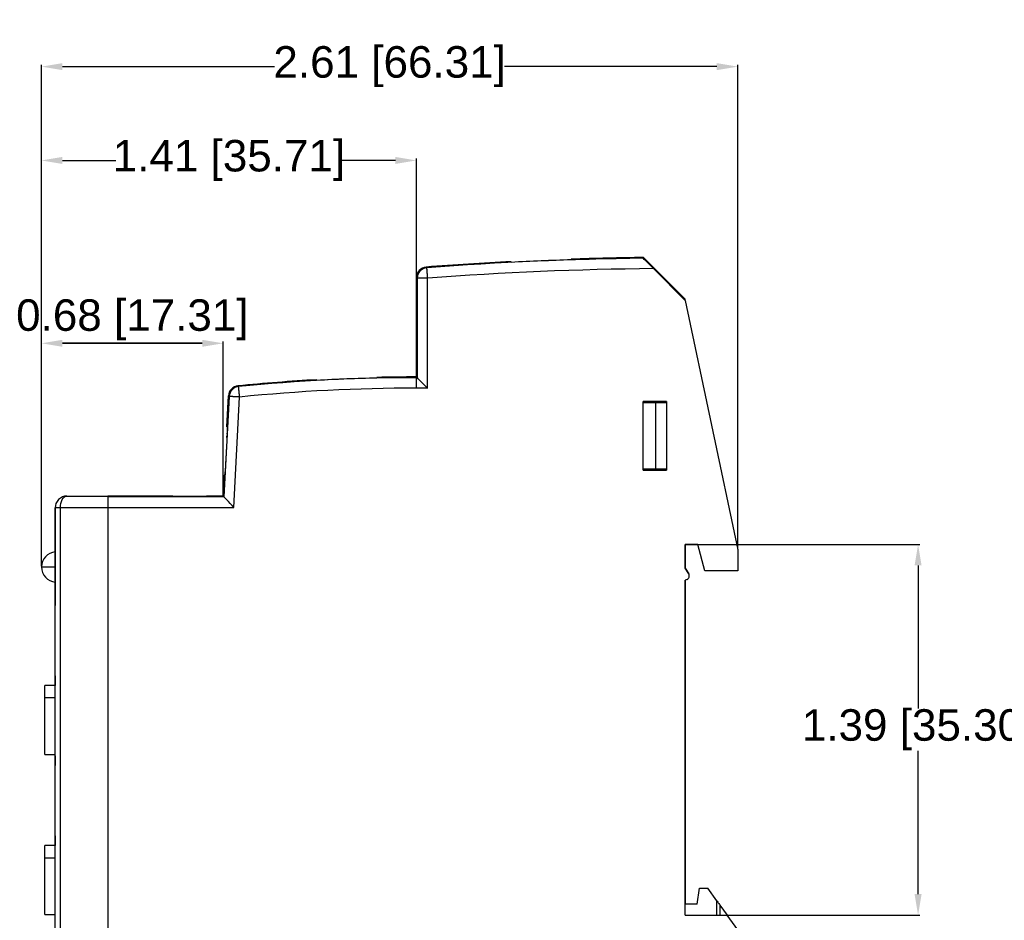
# Model space of a CAD drawing. Header units: millimetres. Extents: x 37 to 294, y 62 to 203.
# Tile 4 of 16: x 113 to 207, y 112 to 198. Entities that reach past the tile are written whole.
import ezdxf

# ---------------------------------------------------------------- set-up
doc = ezdxf.new("R2010")
doc.units = ezdxf.units.MM
doc.header["$MEASUREMENT"] = 0
doc.layers.get('0').update_dxf_attribs({"linetype": 'CONTINUOUS'})
doc.layers.get('Defpoints').update_dxf_attribs({"linetype": 'CONTINUOUS'})
doc.layers.add('View001', color=7, linetype='CONTINUOUS')
doc.styles.get("Standard").update_dxf_attribs({"font": 'arial.ttf'})
doc.dimstyles.get("Standard").update_dxf_attribs({"dimscale": 0, "dimtxt": 2.5, "dimasz": 2.5, "dimexe": 1.25, "dimexo": 0.625, "dimtad": 1, "dimdsep": 46, "dimtxsty": 'STANDARD', "dimcen": 2.5, "dimadec": 0, "dimazin": 0, "dimtfac": 1, "dimtmove": 0, "dimatfit": 3, "dimfxl": 1, "dimarcsym": 0})

# ---------------------------------------------------------------- blocks, each defined once
blk = doc.blocks.new('*D6')
at = {"color": 0, "linetype": 'ByBlock', "lineweight": -2}
for p, q in [((115.361, 146.112), (115.361, 193.884)), ((117.361, 193.704), (137.565, 193.704)), ((179.67, 193.704), (159.465, 193.704)), ((181.67, 147.761), (181.67, 193.884))]:
    blk.add_line(p, q, dxfattribs=at)
at = {"color": 0}
for points in [[(117.361, 194.037), (117.361, 193.371), (115.361, 193.704)], [(179.67, 193.371), (179.67, 194.037), (181.67, 193.704)]]:
    blk.add_solid(points, dxfattribs=at)
at = {"layer": 'Defpoints', "color": 0}
for p in [(181.67, 193.704), (181.67, 147.698), (115.361, 146.049)]:
    blk.add_point(p, dxfattribs=at)
at = {"color": 0, "linetype": 'ByBlock', "insert": (148.516, 193.704), "char_height": 3, "attachment_point": 5}
blk.add_mtext('\\A1;2.61 [66.31]', dxfattribs=at)
blk = doc.blocks.new('*D7')
at = {"color": 0, "linetype": 'ByBlock', "lineweight": -2}
for p, q in [((115.361, 146.112), (115.361, 167.533)), ((117.361, 167.353), (130.67, 167.353)), ((130.67, 167.353), (117.361, 167.353)), ((132.67, 152.861), (132.67, 167.533))]:
    blk.add_line(p, q, dxfattribs=at)
at = {"color": 0}
for points in [[(117.361, 167.687), (117.361, 167.02), (115.361, 167.353)], [(130.67, 167.02), (130.67, 167.687), (132.67, 167.353)]]:
    blk.add_solid(points, dxfattribs=at)
at = {"layer": 'Defpoints', "color": 0}
for p in [(132.67, 167.353), (132.67, 152.798), (115.361, 146.049)]:
    blk.add_point(p, dxfattribs=at)
at = {"color": 0, "linetype": 'ByBlock', "insert": (124.016, 169.59), "char_height": 3, "attachment_point": 5}
blk.add_mtext('\\A1;0.68 [17.31]', dxfattribs=at)
blk = doc.blocks.new('*D8')
at = {"color": 0, "linetype": 'ByBlock', "lineweight": -2}
for p, q in [((115.361, 146.112), (115.361, 184.951)), ((117.361, 184.771), (122.432, 184.771)), ((149.07, 184.771), (143.999, 184.771)), ((151.07, 164.211), (151.07, 184.951))]:
    blk.add_line(p, q, dxfattribs=at)
at = {"color": 0}
for points in [[(117.361, 185.104), (117.361, 184.438), (115.361, 184.771)], [(149.07, 184.438), (149.07, 185.104), (151.07, 184.771)]]:
    blk.add_solid(points, dxfattribs=at)
at = {"layer": 'Defpoints', "color": 0}
for p in [(151.07, 184.771), (151.07, 164.148), (115.361, 146.049)]:
    blk.add_point(p, dxfattribs=at)
at = {"color": 0, "linetype": 'ByBlock', "insert": (133.215, 184.771), "char_height": 3, "attachment_point": 5}
blk.add_mtext('\\A1;1.41 [35.71]', dxfattribs=at)
blk = doc.blocks.new('*D9')
at = {"color": 0, "linetype": 'ByBlock', "lineweight": -2}
for p, q in [((177.333, 148.198), (199.014, 148.198)), ((198.834, 146.198), (198.834, 132.56)), ((198.834, 114.898), (198.834, 128.536)), ((180.713, 112.898), (199.014, 112.898))]:
    blk.add_line(p, q, dxfattribs=at)
at = {"color": 0}
for points in [[(199.167, 146.198), (198.501, 146.198), (198.834, 148.198)], [(198.501, 114.898), (199.167, 114.898), (198.834, 112.898)]]:
    blk.add_solid(points, dxfattribs=at)
at = {"layer": 'Defpoints', "color": 0}
for p in [(177.27, 148.198), (180.65, 112.898), (198.834, 112.898)]:
    blk.add_point(p, dxfattribs=at)
at = {"color": 0, "linetype": 'ByBlock', "insert": (198.834, 130.548), "char_height": 3, "attachment_point": 5}
blk.add_mtext('\\A1;1.39 [35.30]', dxfattribs=at)

msp = doc.modelspace()

# ---------------------------------------------------------------- linework, layer by layer
at = {"layer": 'View001'}
for p, q in [((176.67, 171.548), (172.694, 175.524)), ((176.67, 171.548), (172.694, 175.524)), ((173.643, 174.467), (176.67, 171.44)), ((151.07, 173.622), (151.07, 170.543)), ((151.07, 173.622), (151.07, 170.543)), ((151.137, 173.56), (151.137, 164.081)), ((152.137, 163.077), (152.137, 173.56)), ((151.09, 171.043), (151.097, 173.043)), ((151.097, 173.043), (151.1, 173.043)), ((151.1, 173.043), (151.097, 173.043)), ((151.1, 172.812), (151.098, 172.812)), ((151.1, 173.043), (151.107, 171.043)), ((151.12, 172.812), (151.115, 172.812)), ((151.095, 171.659), (151.093, 171.043)), ((151.097, 172.443), (151.095, 171.889)), ((151.095, 171.889), (151.101, 171.889)), ((151.102, 171.659), (151.095, 171.659)), ((151.101, 171.889), (151.1, 172.415)), ((151.102, 172.415), (151.1, 172.415)), ((151.104, 171.889), (151.101, 171.889)), ((151.104, 171.043), (151.102, 171.659)), ((151.104, 171.659), (151.102, 171.659)), ((151.112, 172.454), (151.109, 172.479)), ((151.112, 172.479), (151.109, 172.479)), ((151.117, 171.791), (151.114, 171.791)), ((151.12, 172.489), (151.118, 172.489)), ((151.093, 171.043), (151.09, 171.043)), ((151.093, 171.043), (151.09, 171.043)), ((151.107, 171.043), (151.104, 171.043)), ((151.107, 171.043), (151.104, 171.043)), ((151.121, 171.221), (151.109, 171.221)), ((151.121, 171.043), (151.109, 171.043)), ((151.121, 171.043), (151.109, 171.043)), ((151.112, 171.3), (151.121, 171.3)), ((151.121, 171.3), (151.121, 171.043)), ((176.67, 171.44), (176.67, 171.548)), ((176.67, 171.44), (181.67, 147.698)), ((151.111, 170.543), (151.07, 170.543)), ((151.07, 165.92), (151.111, 165.92)), ((151.07, 165.92), (151.07, 164.148)), ((151.07, 165.92), (151.07, 164.148)), ((141.584, 163.815), (141.584, 163.883)), ((133.235, 162.291), (132.734, 152.731)), ((133.016, 159.41), (133.17, 162.353)), ((133.016, 159.41), (133.17, 162.353)), ((133.683, 151.731), (134.233, 162.239)), ((174.87, 161.813), (172.67, 161.813)), ((172.67, 155.263), (172.67, 161.813)), ((172.67, 161.813), (172.67, 161.713)), ((172.67, 161.713), (173.87, 161.713)), ((173.87, 161.713), (174.87, 161.713)), ((173.87, 155.363), (173.87, 161.713)), ((174.17, 161.713), (174.17, 161.813)), ((174.87, 161.813), (174.87, 155.263)), ((133.016, 159.41), (133.058, 159.41)), ((132.67, 152.798), (132.774, 154.787)), ((132.67, 152.798), (132.774, 154.787)), ((132.816, 154.787), (132.774, 154.787)), ((172.67, 155.363), (172.67, 155.263)), ((173.87, 155.363), (172.67, 155.363)), ((172.67, 155.263), (174.87, 155.263)), ((174.87, 155.363), (173.87, 155.363)), ((174.17, 155.263), (174.17, 155.363)), ((117.77, 152.798), (121.67, 152.798)), ((127.87, 152.798), (121.67, 152.798)), ((127.87, 152.798), (121.67, 152.798)), ((132.734, 152.731), (121.67, 152.731)), ((127.87, 152.772), (127.87, 152.798)), ((131.07, 152.772), (127.87, 152.772)), ((131.07, 152.772), (127.87, 152.772)), ((132.67, 152.798), (131.07, 152.798)), ((131.07, 152.798), (131.07, 152.772)), ((132.67, 152.798), (131.07, 152.798)), ((132.67, 152.798), (132.734, 152.731)), ((116.67, 151.698), (116.67, 147.728)), ((116.67, 109.398), (116.67, 151.698)), ((117.17, 109.398), (117.17, 151.698)), ((121.67, 151.698), (117.17, 151.698)), ((121.67, 151.731), (121.67, 109.366)), ((121.67, 151.731), (133.683, 151.731)), ((121.67, 151.698), (121.67, 109.398)), ((176.67, 145.948), (176.67, 148.198)), ((177.87, 148.198), (176.67, 148.198)), ((176.67, 148.198), (176.67, 145.948)), ((176.67, 148.198), (177.87, 148.198)), ((178.539, 145.698), (177.87, 148.198)), ((181.67, 147.698), (181.67, 145.698)), ((176.67, 145.948), (176.994, 145.386)), ((176.994, 145.386), (176.67, 145.948)), ((181.67, 145.698), (178.539, 145.698)), ((116.67, 144.528), (116.67, 142.391)), ((176.837, 144.863), (176.67, 144.798)), ((176.67, 112.898), (176.67, 144.798)), ((176.67, 144.798), (176.67, 113.934)), ((116.67, 135.698), (116.67, 134.774)), ((116.67, 134.774), (115.67, 134.774)), ((115.67, 133.572), (115.67, 134.774)), ((116.67, 133.572), (115.67, 133.572)), ((115.67, 128.178), (116.67, 128.178)), ((115.67, 128.178), (116.67, 128.178)), ((116.67, 128.078), (116.67, 127.152)), ((116.67, 120.458), (116.67, 119.533)), ((116.67, 119.533), (115.67, 119.533)), ((115.67, 118.313), (115.67, 119.533)), ((116.67, 118.313), (115.67, 118.313)), ((177.813, 113.934), (178.013, 115.444)), ((178.013, 115.444), (178.803, 115.444)), ((179.67, 114.252), (178.803, 115.444)), ((176.67, 112.898), (176.67, 113.934)), ((177.813, 113.934), (176.67, 113.934)), ((179.67, 112.898), (179.67, 114.252)), ((179.97, 113.839), (180.67, 112.876)), ((179.97, 113.839), (179.97, 112.898)), ((115.67, 112.938), (116.67, 112.938)), ((176.67, 112.898), (180.65, 112.898)), ((181.67, 111.495), (180.65, 112.898)), ((180.653, 112.898), (180.655, 112.898)), ((181.67, 111.501), (180.655, 112.898)), ((180.67, 112.876), (180.67, 112.871))]:
    msp.add_line(p, q, dxfattribs=at)
for centre, radius, start, end in [((176.67, -152.632), 328.112, 90.6991, 94.301), ((176.67, -152.632), 328.18, 90.6942, 91.8981), ((176.67, -152.632), 328.18, 90.6942, 91.8981), ((176.67, -152.632), 328.18, 92.8968, 94.312), ((176.67, -152.632), 328.18, 92.8968, 94.312), ((176.67, -152.632), 327.112, 90.5301, 94.301), ((176.67, -152.632), 328.117, 91.8985, 92.8973), ((151.07, -5.632), 169.712, 90, 95.7272), ((151.07, -5.632), 169.78, 90, 91.2724), ((151.07, -5.632), 169.78, 90, 91.2724), ((151.07, -5.632), 169.712, 89.9771, 90), ((151.07, -5.632), 169.78, 93.2026, 95.7469), ((151.07, -5.632), 169.78, 93.2026, 95.7469), ((151.07, -5.632), 169.717, 91.2729, 93.2038), ((151.07, -5.632), 169.717, 91.2729, 93.2038), ((151.07, -5.632), 168.712, 90, 95.7272), ((151.07, -5.632), 168.712, 89.6374, 90), ((116.811, 146.049), 1.45, 95.6137, 180), ((116.811, 146.049), 1.45, 180, -95.6137), ((176.67, 145.198), 0.375, -63.4721, 30)]:
    msp.add_arc(centre, radius, start, end, dxfattribs=at)
for centre, major_axis, ratio, start_param, end_param in [((152.137, 173.56), (0.68, 0.733), 0.999929, -5.46022, -3.96456), ((134.233, 162.239), (0.69, 0.724), 0.999934, -5.4216, -4.00318)]:
    msp.add_ellipse(centre, major_axis=major_axis, ratio=ratio, start_param=start_param, end_param=end_param, dxfattribs=at)
for points, degree in [([(165.799, 175.368), (165.799, 175.305)], 1), ([(172.694, 175.524), (172.666, 175.456)], 1), ([(152.062, 174.557), (151.994, 174.619)], 1), ([(160.084, 175.066), (160.084, 175.129)], 1), ([(151.07, 173.622), (151.137, 173.56)], 1), ([(151.098, 172.812), (151.098, 172.619), (151.097, 172.443)], 2), ([(151.1, 172.415), (151.098, 172.812)], 1), ([(151.109, 171.043), (151.109, 171.135), (151.109, 171.221)], 2), ([(151.125, 169.916), (151.126, 169.835)], 1), ([(151.127, 169.674), (151.128, 169.529)], 1), ([(151.128, 166.935), (151.127, 166.79)], 1), ([(151.126, 166.629), (151.125, 166.548)], 1), ([(147.299, 164.107), (147.299, 164.043)], 1), ([(151.137, 164.081), (151.07, 164.148)], 1), ([(134.134, 163.234), (134.069, 163.295)], 1), ([(141.584, 163.82), (141.584, 163.883)], 1), ([(133.17, 162.353), (133.235, 162.291)], 1), ([(133.022, 158.395), (133.028, 158.541)], 1), ([(133.035, 158.701), (133.039, 158.782)], 1), ([(132.842, 155.09), (132.842, 155.091)], 1), ([(117.77, 152.798), (117.769, 152.798)], 1), ([(115.67, 112.939), (115.67, 112.938)], 1)]:
    msp.add_open_spline(points, degree=degree, dxfattribs=at)
for points, degree, knots in [([(173.643, 174.467), (173.422, 174.688), (173.201, 174.91), (173.01, 175.103), (172.822, 175.292), (172.664, 175.454), (172.666, 175.456)], 3, [0, 0, 0, 0, 0.000933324, 0.000933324, 0.000933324, 0.00186665, 0.00186665, 0.00186665, 0.00186665]), ([(151.994, 174.619), (151.745, 174.602), (151.505, 174.486), (151.336, 174.303), (151.167, 174.12), (151.07, 173.874), (151.07, 173.622)], 3, [0, 0, 0, 0, 0.000743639, 0.000743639, 0.000743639, 0.00148728, 0.00148728, 0.00148728, 0.00148728]), ([(151.994, 174.619), (151.745, 174.602), (151.505, 174.486), (151.336, 174.303), (151.167, 174.12), (151.07, 173.874), (151.07, 173.622)], 3, [0, 0, 0, 0, 0.000743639, 0.000743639, 0.000743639, 0.00148728, 0.00148728, 0.00148728, 0.00148728]), ([(152.137, 173.56), (152.125, 173.728), (152.113, 173.887), (152.105, 173.991), (152.097, 174.087), (152.09, 174.181), (152.084, 174.262), (152.082, 174.299), (152.079, 174.336), (152.076, 174.368), (152.074, 174.401), (152.072, 174.428), (152.07, 174.455), (152.068, 174.477), (152.067, 174.499), (152.065, 174.514), (152.064, 174.53), (152.063, 174.54), (152.063, 174.55), (152.062, 174.553), (152.062, 174.557)], 2, [4.71239, 4.71239, 4.71239, 5.04712, 5.04712, 5.27027, 5.27027, 5.49342, 5.49342, 5.605, 5.605, 5.71658, 5.71658, 5.82815, 5.82815, 5.93973, 5.93973, 6.05131, 6.05131, 6.16288, 6.16288, 6.27446, 6.27446, 6.27446]), ([(152.137, 173.56), (151.969, 173.56), (151.809, 173.56), (151.704, 173.56), (151.608, 173.56), (151.514, 173.56), (151.433, 173.56), (151.396, 173.56), (151.358, 173.56), (151.326, 173.56), (151.293, 173.56), (151.266, 173.56), (151.239, 173.56), (151.217, 173.56), (151.196, 173.56), (151.18, 173.56), (151.164, 173.56), (151.154, 173.56), (151.144, 173.56), (151.141, 173.56), (151.137, 173.56)], 2, [1.5708, 1.5708, 1.5708, 1.90553, 1.90553, 2.12868, 2.12868, 2.35183, 2.35183, 2.46341, 2.46341, 2.57498, 2.57498, 2.68656, 2.68656, 2.79814, 2.79814, 2.90971, 2.90971, 3.02129, 3.02129, 3.13287, 3.13287, 3.13287]), ([(151.109, 172.479), (151.11, 172.635), (151.11, 172.795), (151.111, 172.899), (151.112, 173.006), (151.114, 173.044), (151.115, 173.043)], 3, [0, 0, 0, 0, 0.495777, 0.495777, 0.495777, 1, 1, 1, 1]), ([(151.115, 172.812), (151.114, 172.813), (151.113, 172.786), (151.113, 172.718), (151.112, 172.652), (151.112, 172.55), (151.112, 172.454)], 3, [0, 0, 0, 0, 0.504704, 0.504704, 0.504704, 1, 1, 1, 1]), ([(151.115, 173.043), (151.116, 173.045), (151.118, 173), (151.119, 172.885), (151.12, 172.785), (151.12, 172.638), (151.12, 172.491)], 3, [0, 0, 0, 0, 0.526587, 0.526587, 0.526587, 1, 1, 1, 1]), ([(151.118, 172.489), (151.118, 172.576), (151.118, 172.661), (151.117, 172.719), (151.117, 172.786), (151.116, 172.813), (151.115, 172.812)], 3, [0, 0, 0, 0, 0.474989, 0.474989, 0.474989, 1, 1, 1, 1]), ([(151.109, 171.221), (151.11, 171.392), (151.111, 171.529), (151.112, 171.674), (151.114, 171.791)], 2, [0, 0, 0, 0.480675, 0.480675, 1, 1, 1]), ([(151.116, 171.671), (151.115, 171.581), (151.114, 171.492), (151.113, 171.408), (151.112, 171.3)], 2, [0, 0, 0, 0.511484, 0.511484, 1, 1, 1]), ([(151.114, 171.791), (151.115, 171.928), (151.116, 172.08), (151.118, 172.245), (151.118, 172.489)], 2, [0, 0, 0, 0.474273, 0.474273, 1, 1, 1]), ([(151.12, 172.491), (151.12, 172.313), (151.12, 172.147), (151.119, 172.014), (151.118, 171.887), (151.117, 171.778), (151.116, 171.671)], 3, [0, 0, 0, 0, 0.51396, 0.51396, 0.51396, 1, 1, 1, 1]), ([(151.111, 165.92), (151.115, 165.921), (151.119, 166.012), (151.124, 166.383), (151.126, 166.568), (151.128, 166.822), (151.129, 167.144), (151.131, 167.463), (151.132, 167.846), (151.132, 168.232), (151.132, 168.618), (151.131, 169), (151.129, 169.32), (151.128, 169.642), (151.126, 169.896), (151.124, 170.081), (151.119, 170.452), (151.115, 170.542), (151.111, 170.543)], 3, [1.5708, 1.5708, 1.5708, 1.5708, 2.35619, 2.35619, 2.35619, 2.74889, 2.74889, 2.74889, 3.14159, 3.14159, 3.14159, 3.53429, 3.53429, 3.53429, 3.92699, 3.92699, 3.92699, 4.71239, 4.71239, 4.71239, 4.71239]), ([(151.07, 163.081), (151.07, 163.249), (151.07, 163.409), (151.07, 163.514), (151.07, 163.61), (151.07, 163.704), (151.07, 163.785), (151.07, 163.822), (151.07, 163.859), (151.07, 163.892), (151.07, 163.925), (151.07, 163.952), (151.07, 163.979), (151.07, 164.001), (151.07, 164.022), (151.07, 164.038), (151.07, 164.054), (151.07, 164.064), (151.07, 164.074), (151.07, 164.077), (151.07, 164.081)], 2, [3.14159, 3.14159, 3.14159, 3.47632, 3.47632, 3.69947, 3.69947, 3.92263, 3.92263, 4.0342, 4.0342, 4.14578, 4.14578, 4.25736, 4.25736, 4.36893, 4.36893, 4.48051, 4.48051, 4.59209, 4.59209, 4.70366, 4.70366, 4.70366]), ([(152.137, 163.077), (151.914, 163.302), (151.688, 163.529), (151.495, 163.722), (151.303, 163.915), (151.14, 164.078), (151.137, 164.081)], 3, [-0.000006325, -0.000006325, -0.000006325, -0.000006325, 0.000943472, 0.000943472, 0.000943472, 0.00189327, 0.00189327, 0.00189327, 0.00189327]), ([(134.069, 163.295), (133.833, 163.272), (133.608, 163.162), (133.445, 162.99), (133.281, 162.818), (133.183, 162.591), (133.17, 162.353)], 3, [0, 0, 0, 0, 0.000705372, 0.000705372, 0.000705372, 0.00141074, 0.00141074, 0.00141074, 0.00141074]), ([(134.069, 163.295), (133.833, 163.272), (133.608, 163.162), (133.445, 162.99), (133.281, 162.818), (133.183, 162.591), (133.17, 162.353)], 3, [0, 0, 0, 0, 0.000705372, 0.000705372, 0.000705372, 0.00141074, 0.00141074, 0.00141074, 0.00141074]), ([(134.233, 162.239), (134.217, 162.406), (134.201, 162.565), (134.19, 162.67), (134.181, 162.765), (134.171, 162.858), (134.163, 162.939), (134.159, 162.976), (134.156, 163.013), (134.152, 163.046), (134.149, 163.078), (134.146, 163.105), (134.144, 163.132), (134.142, 163.154), (134.139, 163.176), (134.138, 163.191), (134.136, 163.207), (134.135, 163.217), (134.134, 163.226), (134.134, 163.23), (134.134, 163.234)], 2, [4.71239, 4.71239, 4.71239, 5.04712, 5.04712, 5.27027, 5.27027, 5.49342, 5.49342, 5.605, 5.605, 5.71658, 5.71658, 5.82815, 5.82815, 5.93973, 5.93973, 6.05131, 6.05131, 6.16288, 6.16288, 6.27446, 6.27446, 6.27446]), ([(134.233, 162.239), (134.065, 162.247), (133.905, 162.256), (133.801, 162.261), (133.705, 162.266), (133.612, 162.271), (133.53, 162.275), (133.493, 162.277), (133.456, 162.279), (133.423, 162.281), (133.391, 162.283), (133.364, 162.284), (133.336, 162.286), (133.315, 162.287), (133.293, 162.288), (133.277, 162.289), (133.261, 162.29), (133.252, 162.29), (133.242, 162.291), (133.238, 162.291), (133.235, 162.291)], 2, [1.5708, 1.5708, 1.5708, 1.90553, 1.90553, 2.12868, 2.12868, 2.35183, 2.35183, 2.46341, 2.46341, 2.57498, 2.57498, 2.68656, 2.68656, 2.79814, 2.79814, 2.90971, 2.90971, 3.02129, 3.02129, 3.13287, 3.13287, 3.13287]), ([(133.058, 159.41), (133.061, 159.409), (133.061, 159.318), (133.046, 158.948), (133.038, 158.762), (133.027, 158.508), (133.012, 158.186), (132.996, 157.867), (132.977, 157.484), (132.957, 157.098), (132.937, 156.713), (132.916, 156.33), (132.898, 156.011), (132.879, 155.689), (132.864, 155.435), (132.852, 155.249), (132.828, 154.879), (132.819, 154.788), (132.816, 154.787)], 3, [2.97637, 2.97637, 2.97637, 2.97637, 3.76176, 3.76176, 3.76176, 4.15446, 4.15446, 4.15446, 4.54716, 4.54716, 4.54716, 4.93986, 4.93986, 4.93986, 5.33256, 5.33256, 5.33256, 6.11796, 6.11796, 6.11796, 6.11796]), ([(117.77, 152.798), (117.512, 152.802), (117.207, 152.695), (116.992, 152.476), (116.773, 152.261), (116.666, 151.956), (116.67, 151.698)], 3, [4.71239, 4.71239, 4.71239, 4.71239, 5.49779, 5.49779, 5.49779, 6.28319, 6.28319, 6.28319, 6.28319]), ([(117.77, 152.798), (117.512, 152.802), (117.207, 152.695), (116.992, 152.476), (116.773, 152.261), (116.666, 151.956), (116.67, 151.698)], 3, [4.71239, 4.71239, 4.71239, 4.71239, 5.49779, 5.49779, 5.49779, 6.28319, 6.28319, 6.28319, 6.28319]), ([(117.17, 151.698), (117.168, 151.956), (117.226, 152.261), (117.345, 152.476), (117.463, 152.695), (117.629, 152.802), (117.77, 152.798)], 3, [0, 0, 0, 0, 0.785398, 0.785398, 0.785398, 1.5708, 1.5708, 1.5708, 1.5708]), ([(121.67, 152.798), (121.67, 152.796), (121.67, 152.794), (121.67, 152.792), (121.67, 152.785), (121.67, 152.778), (121.67, 152.771), (121.67, 152.759), (121.67, 152.748), (121.67, 152.737), (121.67, 152.721), (121.67, 152.705), (121.67, 152.69), (121.67, 152.67), (121.67, 152.65), (121.67, 152.63), (121.67, 152.606), (121.67, 152.582), (121.67, 152.558), (121.67, 152.531), (121.67, 152.504), (121.67, 152.476), (121.67, 152.446), (121.67, 152.415), (121.67, 152.384), (121.67, 152.319), (121.67, 152.249), (121.67, 152.176), (121.67, 152.026), (121.67, 151.863), (121.67, 151.698)], 3, [1.5708, 1.5708, 1.5708, 1.5708, 1.683, 1.683, 1.683, 1.7952, 1.7952, 1.7952, 1.9074, 1.9074, 1.9074, 2.0196, 2.0196, 2.0196, 2.1318, 2.1318, 2.1318, 2.24399, 2.24399, 2.24399, 2.35619, 2.35619, 2.35619, 2.46839, 2.46839, 2.46839, 2.69279, 2.69279, 2.69279, 3.14159, 3.14159, 3.14159, 3.14159]), ([(121.67, 152.731), (121.67, 152.728), (121.67, 152.726), (121.67, 152.724), (121.67, 152.717), (121.67, 152.711), (121.67, 152.704), (121.67, 152.693), (121.67, 152.683), (121.67, 152.672), (121.67, 152.658), (121.67, 152.643), (121.67, 152.629), (121.67, 152.611), (121.67, 152.593), (121.67, 152.575), (121.67, 152.553), (121.67, 152.531), (121.67, 152.509), (121.67, 152.485), (121.67, 152.46), (121.67, 152.435), (121.67, 152.407), (121.67, 152.379), (121.67, 152.351), (121.67, 152.292), (121.67, 152.229), (121.67, 152.162), (121.67, 152.027), (121.67, 151.88), (121.67, 151.731)], 3, [1.57952, 1.57952, 1.57952, 1.57952, 1.6911, 1.6911, 1.6911, 1.80268, 1.80268, 1.80268, 1.91425, 1.91425, 1.91425, 2.02583, 2.02583, 2.02583, 2.13741, 2.13741, 2.13741, 2.24898, 2.24898, 2.24898, 2.36056, 2.36056, 2.36056, 2.47213, 2.47213, 2.47213, 2.69529, 2.69529, 2.69529, 3.14159, 3.14159, 3.14159, 3.14159]), ([(133.683, 151.731), (133.461, 151.964), (133.2, 152.24), (133.015, 152.435), (132.826, 152.633), (132.733, 152.732), (132.734, 152.731)], 3, [4.71239, 4.71239, 4.71239, 4.71239, 5.49342, 5.49342, 5.49342, 6.27446, 6.27446, 6.27446, 6.27446]), ([(117.17, 151.698), (117.038, 151.698), (116.909, 151.698), (116.816, 151.698), (116.723, 151.698), (116.67, 151.698), (116.67, 151.698)], 3, [4.71239, 4.71239, 4.71239, 4.71239, 5.49779, 5.49779, 5.49779, 6.28319, 6.28319, 6.28319, 6.28319]), ([(116.67, 147.728), (116.67, 147.723), (116.67, 147.718), (116.67, 147.703), (116.67, 147.688), (116.67, 147.663), (116.67, 147.639), (116.67, 147.604), (116.67, 147.57), (116.67, 147.527), (116.67, 147.483), (116.67, 147.431), (116.67, 147.379), (116.67, 147.32), (116.67, 147.26), (116.67, 147.193), (116.67, 147.126), (116.67, 147.053), (116.67, 146.98), (116.67, 146.901), (116.67, 146.823), (116.67, 146.659), (116.67, 146.484), (116.67, 146.308), (116.67, 146.128)], 2, [1.5708, 1.5708, 1.5708, 1.683, 1.683, 1.7952, 1.7952, 1.9074, 1.9074, 2.0196, 2.0196, 2.1318, 2.1318, 2.24399, 2.24399, 2.35619, 2.35619, 2.46839, 2.46839, 2.58059, 2.58059, 2.69279, 2.69279, 2.91719, 2.91719, 3.14159, 3.14159, 3.14159]), ([(115.361, 146.049), (115.365, 146.049), (115.369, 146.049), (115.381, 146.049), (115.393, 146.049), (115.413, 146.049), (115.433, 146.049), (115.46, 146.049), (115.488, 146.049), (115.523, 146.049), (115.557, 146.049), (115.599, 146.049), (115.641, 146.049), (115.689, 146.049), (115.737, 146.049), (115.791, 146.049), (115.845, 146.049), (115.905, 146.049), (115.964, 146.049), (116.028, 146.049), (116.092, 146.049), (116.227, 146.049), (116.371, 146.049), (116.518, 146.049), (116.67, 146.049)], 2, [3.14945, 3.14945, 3.14945, 3.25465, 3.25465, 3.35985, 3.35985, 3.46505, 3.46505, 3.57025, 3.57025, 3.67545, 3.67545, 3.78065, 3.78065, 3.88586, 3.88586, 3.99106, 3.99106, 4.09626, 4.09626, 4.20146, 4.20146, 4.41186, 4.41186, 4.62226, 4.62226, 4.62226]), ([(116.67, 146.128), (116.67, 145.949), (116.67, 145.771), (116.67, 145.6), (116.67, 145.545), (116.67, 145.489), (116.67, 145.434), (116.67, 145.382), (116.67, 145.33), (116.67, 145.277), (116.67, 145.228), (116.67, 145.18), (116.67, 145.131), (116.67, 145.086), (116.67, 145.042), (116.67, 144.997), (116.67, 144.957), (116.67, 144.917), (116.67, 144.878), (116.67, 144.843), (116.67, 144.808), (116.67, 144.774), (116.67, 144.745), (116.67, 144.716), (116.67, 144.687), (116.67, 144.664), (116.67, 144.641), (116.67, 144.618), (116.67, 144.602), (116.67, 144.585), (116.67, 144.569), (116.67, 144.559), (116.67, 144.549), (116.67, 144.539), (116.67, 144.535), (116.67, 144.532), (116.67, 144.528)], 3, [3.14159, 3.14159, 3.14159, 3.14159, 3.47819, 3.47819, 3.47819, 3.59039, 3.59039, 3.59039, 3.70259, 3.70259, 3.70259, 3.81479, 3.81479, 3.81479, 3.92699, 3.92699, 3.92699, 4.03919, 4.03919, 4.03919, 4.15139, 4.15139, 4.15139, 4.26359, 4.26359, 4.26359, 4.37579, 4.37579, 4.37579, 4.48799, 4.48799, 4.48799, 4.60019, 4.60019, 4.60019, 4.71239, 4.71239, 4.71239, 4.71239]), ([(116.67, 138.548), (116.67, 138.708), (116.67, 138.868), (116.67, 139.185), (116.67, 139.49), (116.67, 139.637), (116.67, 139.785), (116.67, 139.925), (116.67, 140.065), (116.67, 140.195), (116.67, 140.325), (116.67, 140.445), (116.67, 140.564), (116.67, 140.67), (116.67, 140.777), (116.67, 140.869), (116.67, 140.962), (116.67, 141.039), (116.67, 141.116), (116.67, 141.177), (116.67, 141.239), (116.67, 141.283), (116.67, 141.327), (116.67, 141.354), (116.67, 141.381), (116.67, 141.389), (116.67, 141.398)], 2, [3.14159, 3.14159, 3.14159, 3.25379, 3.25379, 3.47819, 3.47819, 3.59039, 3.59039, 3.70259, 3.70259, 3.81479, 3.81479, 3.92699, 3.92699, 4.03919, 4.03919, 4.15139, 4.15139, 4.26359, 4.26359, 4.37579, 4.37579, 4.48799, 4.48799, 4.60019, 4.60019, 4.71239, 4.71239, 4.71239]), ([(116.67, 135.698), (116.67, 135.707), (116.67, 135.716), (116.67, 135.743), (116.67, 135.77), (116.67, 135.814), (116.67, 135.858), (116.67, 135.92), (116.67, 135.981), (116.67, 136.058), (116.67, 136.135), (116.67, 136.228), (116.67, 136.32), (116.67, 136.427), (116.67, 136.533), (116.67, 136.652), (116.67, 136.772), (116.67, 136.902), (116.67, 137.032), (116.67, 137.172), (116.67, 137.312), (116.67, 137.46), (116.67, 137.607), (116.67, 137.761), (116.67, 137.914), (116.67, 138.228), (116.67, 138.548)], 2, [1.5708, 1.5708, 1.5708, 1.683, 1.683, 1.7952, 1.7952, 1.9074, 1.9074, 2.0196, 2.0196, 2.1318, 2.1318, 2.24399, 2.24399, 2.35619, 2.35619, 2.46839, 2.46839, 2.58059, 2.58059, 2.69279, 2.69279, 2.80499, 2.80499, 2.91719, 2.91719, 3.14159, 3.14159, 3.14159]), ([(115.67, 128.178), (115.67, 128.236), (115.67, 128.405), (115.67, 128.68), (115.67, 129.048), (115.67, 129.495), (115.67, 130.001), (115.67, 130.546), (115.67, 131.107), (115.67, 131.661), (115.67, 132.184), (115.67, 132.654), (115.67, 133.053), (115.67, 133.363), (115.67, 133.572)], 1, [0.002599, 0.002599, 0.207082, 0.411566, 0.616049, 0.820533, 1.02502, 1.2295, 1.43398, 1.63847, 1.84295, 2.04743, 2.25192, 2.4564, 2.66088, 2.86537, 2.86537]), ([(116.67, 130.928), (116.67, 131.088), (116.67, 131.248), (116.67, 131.565), (116.67, 131.87), (116.67, 132.017), (116.67, 132.165), (116.67, 132.305), (116.67, 132.445), (116.67, 132.575), (116.67, 132.705), (116.67, 132.825), (116.67, 132.944), (116.67, 133.05), (116.67, 133.157), (116.67, 133.249), (116.67, 133.342), (116.67, 133.419), (116.67, 133.496), (116.67, 133.557), (116.67, 133.619), (116.67, 133.663), (116.67, 133.707), (116.67, 133.734), (116.67, 133.761), (116.67, 133.769), (116.67, 133.778)], 2, [3.14159, 3.14159, 3.14159, 3.25379, 3.25379, 3.47819, 3.47819, 3.59039, 3.59039, 3.70259, 3.70259, 3.81479, 3.81479, 3.92699, 3.92699, 4.03919, 4.03919, 4.15139, 4.15139, 4.26359, 4.26359, 4.37579, 4.37579, 4.48799, 4.48799, 4.60019, 4.60019, 4.71239, 4.71239, 4.71239]), ([(116.67, 128.078), (116.67, 128.087), (116.67, 128.096), (116.67, 128.123), (116.67, 128.15), (116.67, 128.194), (116.67, 128.238), (116.67, 128.3), (116.67, 128.361), (116.67, 128.438), (116.67, 128.515), (116.67, 128.608), (116.67, 128.7), (116.67, 128.807), (116.67, 128.913), (116.67, 129.032), (116.67, 129.152), (116.67, 129.282), (116.67, 129.412), (116.67, 129.552), (116.67, 129.692), (116.67, 129.84), (116.67, 129.987), (116.67, 130.141), (116.67, 130.294), (116.67, 130.608), (116.67, 130.928)], 2, [1.5708, 1.5708, 1.5708, 1.683, 1.683, 1.7952, 1.7952, 1.9074, 1.9074, 2.0196, 2.0196, 2.1318, 2.1318, 2.24399, 2.24399, 2.35619, 2.35619, 2.46839, 2.46839, 2.58059, 2.58059, 2.69279, 2.69279, 2.80499, 2.80499, 2.91719, 2.91719, 3.14159, 3.14159, 3.14159]), ([(116.67, 123.308), (116.67, 123.468), (116.67, 123.628), (116.67, 123.945), (116.67, 124.25), (116.67, 124.397), (116.67, 124.545), (116.67, 124.685), (116.67, 124.825), (116.67, 124.955), (116.67, 125.085), (116.67, 125.205), (116.67, 125.324), (116.67, 125.43), (116.67, 125.537), (116.67, 125.629), (116.67, 125.722), (116.67, 125.799), (116.67, 125.876), (116.67, 125.937), (116.67, 125.999), (116.67, 126.043), (116.67, 126.087), (116.67, 126.114), (116.67, 126.141), (116.67, 126.149), (116.67, 126.158)], 2, [3.14159, 3.14159, 3.14159, 3.25379, 3.25379, 3.47819, 3.47819, 3.59039, 3.59039, 3.70259, 3.70259, 3.81479, 3.81479, 3.92699, 3.92699, 4.03919, 4.03919, 4.15139, 4.15139, 4.26359, 4.26359, 4.37579, 4.37579, 4.48799, 4.48799, 4.60019, 4.60019, 4.71239, 4.71239, 4.71239]), ([(116.67, 120.458), (116.67, 120.467), (116.67, 120.476), (116.67, 120.503), (116.67, 120.53), (116.67, 120.574), (116.67, 120.618), (116.67, 120.68), (116.67, 120.741), (116.67, 120.818), (116.67, 120.895), (116.67, 120.988), (116.67, 121.08), (116.67, 121.187), (116.67, 121.293), (116.67, 121.412), (116.67, 121.532), (116.67, 121.662), (116.67, 121.792), (116.67, 121.932), (116.67, 122.072), (116.67, 122.22), (116.67, 122.367), (116.67, 122.521), (116.67, 122.674), (116.67, 122.988), (116.67, 123.308)], 2, [1.5708, 1.5708, 1.5708, 1.683, 1.683, 1.7952, 1.7952, 1.9074, 1.9074, 2.0196, 2.0196, 2.1318, 2.1318, 2.24399, 2.24399, 2.35619, 2.35619, 2.46839, 2.46839, 2.58059, 2.58059, 2.69279, 2.69279, 2.80499, 2.80499, 2.91719, 2.91719, 3.14159, 3.14159, 3.14159]), ([(115.67, 112.938), (115.67, 112.995), (115.67, 113.161), (115.67, 113.432), (115.67, 113.794), (115.67, 114.234), (115.67, 114.734), (115.67, 115.273), (115.67, 115.829), (115.67, 116.379), (115.67, 116.9), (115.67, 117.373), (115.67, 117.776), (115.67, 118.094), (115.67, 118.313)], 1, [0.027292, 0.027292, 0.230011, 0.432731, 0.63545, 0.83817, 1.04089, 1.24361, 1.44633, 1.64905, 1.85177, 2.05449, 2.25721, 2.45993, 2.66265, 2.86537, 2.86537]), ([(116.67, 115.688), (116.67, 115.848), (116.67, 116.008), (116.67, 116.325), (116.67, 116.63), (116.67, 116.777), (116.67, 116.925), (116.67, 117.065), (116.67, 117.205), (116.67, 117.335), (116.67, 117.465), (116.67, 117.585), (116.67, 117.704), (116.67, 117.81), (116.67, 117.917), (116.67, 118.009), (116.67, 118.102), (116.67, 118.179), (116.67, 118.256), (116.67, 118.317), (116.67, 118.379), (116.67, 118.423), (116.67, 118.467), (116.67, 118.494), (116.67, 118.521), (116.67, 118.529), (116.67, 118.538)], 2, [3.14159, 3.14159, 3.14159, 3.25379, 3.25379, 3.47819, 3.47819, 3.59039, 3.59039, 3.70259, 3.70259, 3.81479, 3.81479, 3.92699, 3.92699, 4.03919, 4.03919, 4.15139, 4.15139, 4.26359, 4.26359, 4.37579, 4.37579, 4.48799, 4.48799, 4.60019, 4.60019, 4.71239, 4.71239, 4.71239]), ([(116.67, 112.838), (116.67, 112.847), (116.67, 112.856), (116.67, 112.883), (116.67, 112.91), (116.67, 112.954), (116.67, 112.998), (116.67, 113.06), (116.67, 113.121), (116.67, 113.198), (116.67, 113.275), (116.67, 113.368), (116.67, 113.46), (116.67, 113.567), (116.67, 113.673), (116.67, 113.792), (116.67, 113.912), (116.67, 114.042), (116.67, 114.172), (116.67, 114.312), (116.67, 114.452), (116.67, 114.6), (116.67, 114.747), (116.67, 114.901), (116.67, 115.054), (116.67, 115.368), (116.67, 115.688)], 2, [1.5708, 1.5708, 1.5708, 1.683, 1.683, 1.7952, 1.7952, 1.9074, 1.9074, 2.0196, 2.0196, 2.1318, 2.1318, 2.24399, 2.24399, 2.35619, 2.35619, 2.46839, 2.46839, 2.58059, 2.58059, 2.69279, 2.69279, 2.80499, 2.80499, 2.91719, 2.91719, 3.14159, 3.14159, 3.14159]), ([(179.67, 114.252), (179.668, 114.253), (179.698, 114.213), (179.757, 114.131), (179.816, 114.05), (179.899, 113.936), (179.97, 113.839)], 3, [0, 0, 0, 0, 0.785398, 0.785398, 0.785398, 1.5708, 1.5708, 1.5708, 1.5708])]:
    msp.add_open_spline(points, degree=degree, knots=knots, dxfattribs=at)

# ---------------------------------------------------------------- dimensions: what is measured, and where the dimension line sits
at = {"linetype": 'ByBlock'}
for base, p2, picture, middle in [((181.67, 193.704), (181.67, 147.698), '*D6', (148.516, 193.704)), ((151.07, 184.771), (151.07, 164.148), '*D8', (133.215, 184.771)), ((132.67, 167.353), (132.67, 152.798), '*D7', (124.016, 169.59))]:
    dim = msp.add_linear_dim(base=base, p1=(115.361, 146.049), p2=p2, dimstyle='STANDARD', override={"dimscale": 1, "dimtxt": 3, "dimasz": 2, "dimexe": 0.18, "dimexo": 0.0625, "dimgap": 0.09, "dimtad": 0, "dimtih": 1, "dimtoh": 1, "dimlfac": 0.03937, "dimzin": 0, "dimcen": 0.09, "dimtdec": 4, "dimtofl": 0, "dimtmove": 2, "dimtolj": 1, "dimtzin": 0}, dxfattribs=at)
    dim.commit()
    dim.dimension.update_dxf_attribs({"geometry": picture, "text_midpoint": middle})
dim = msp.add_linear_dim(base=(198.834, 112.898), p1=(177.27, 148.198), p2=(180.65, 112.898), angle=90, dimstyle='STANDARD', override={"dimscale": 1, "dimtxt": 3, "dimasz": 2, "dimexe": 0.18, "dimexo": 0.0625, "dimgap": 0.09, "dimtad": 0, "dimtih": 1, "dimtoh": 1, "dimlfac": 0.03937, "dimzin": 0, "dimcen": 0.09, "dimtdec": 4, "dimtofl": 0, "dimtmove": 2, "dimtolj": 1, "dimtzin": 0}, dxfattribs=at)
dim.commit()
dim.dimension.update_dxf_attribs({"geometry": '*D9', "text_midpoint": (198.834, 130.548)})

doc.saveas('drawing.dxf')
